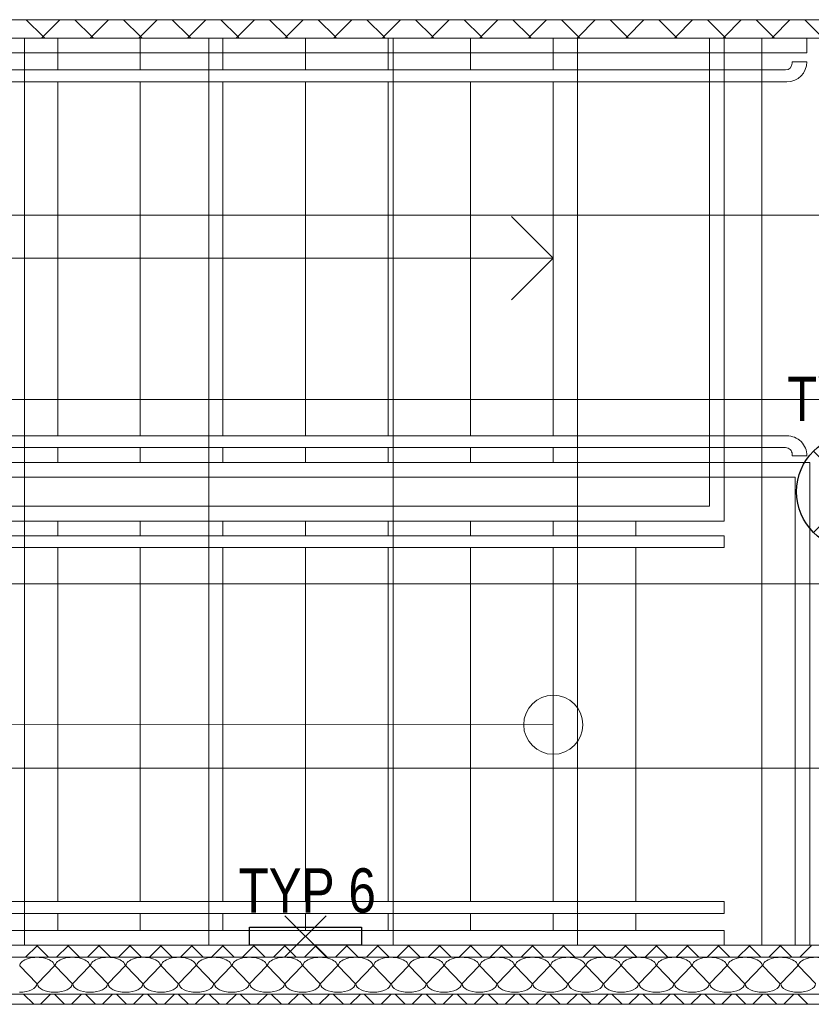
# Model space of a CAD drawing. Extents: x 1101 to 1942, y 41 to 882.
# Tile 4 of 104: x 1358 to 1412, y 121 to 188. Entities that reach past the tile are written whole.
import ezdxf
from ezdxf.lldxf.tags import DXFTag

# ---------------------------------------------------------------- set-up
doc = ezdxf.new("R2010")
doc.units = 0
doc.layers.get('0').update_dxf_attribs({"lineweight": 13})
for name, color, linetype, lineweight in [('Axen', 7, 'Continuous', 25), ('Deckenspiegel', 7, 'Continuous', 25), ('Fullfläche', 7, 'Continuous', 25), ('Treppen', 7, 'Continuous', 25), ('Wände', 7, 'Continuous', 25)]:
    doc.layers.add(name, color=color, linetype=linetype, lineweight=lineweight)
doc.layers.add('BI_E_Licht', color=7, linetype='Continuous', lineweight=25, true_color=0xff6600)
doc.styles.get("Standard").update_dxf_attribs({"font": 'arial.ttf'})
tags = doc.linetypes.add('ALL_S25', pattern=[0.001, 0, -0.001]).pattern_tags.tags
tags[6:7] = [DXFTag(74, 4), DXFTag(75, 0), DXFTag(340, '0'), DXFTag(46, 1.0), DXFTag(50, 0.0), DXFTag(44, 0.0), DXFTag(45, 0.0)]
tags[4:5] = [DXFTag(74, 4), DXFTag(75, 0), DXFTag(340, '0'), DXFTag(46, 1.0), DXFTag(50, 0.0), DXFTag(44, 0.0), DXFTag(45, 0.0)]
tags = doc.linetypes.add('VERDECKT2_S2-A03CP7TW1H', pattern=[0.0027, 0.002, -0.0007]).pattern_tags.tags
tags[6:7] = [DXFTag(74, 4), DXFTag(75, 0), DXFTag(340, '0'), DXFTag(46, 1.0), DXFTag(50, 0.0), DXFTag(44, 0.0), DXFTag(45, 0.0)]
tags[4:5] = [DXFTag(74, 4), DXFTag(75, 0), DXFTag(340, '0'), DXFTag(46, 1.0), DXFTag(50, 0.0), DXFTag(44, 0.0), DXFTag(45, 0.0)]

# ---------------------------------------------------------------- blocks, each defined once
blk = doc.blocks.new('Referenz-A03CP7TX1H', base_point=(1202.263, 90.134))
at = {"layer": 'Axen', "color": 0, "linetype": 'ALL_S25', "lineweight": -2, "ltscale": 0.13}
blk.add_line((1661.773, 121.449), (1222.263, 121.449), dxfattribs=at)
at = {"layer": 'Deckenspiegel', "color": 0, "lineweight": -2}
for p, q in [((1473.497, 186.948), (1306.298, 186.948)), ((1358.648, 125.449), (1358.648, 186.948)), ((1371.148, 125.449), (1371.148, 186.948)), ((1383.648, 125.449), (1383.648, 186.948)), ((1396.148, 125.449), (1396.148, 186.948)), ((1408.648, 125.449), (1408.648, 186.948)), ((1306.298, 174.948), (1473.497, 174.948)), ((1306.298, 162.448), (1473.497, 162.449)), ((1306.298, 149.948), (1473.497, 149.948)), ((1306.298, 137.449), (1473.497, 137.449)), ((1306.298, 125.449), (1473.498, 125.449))]:
    blk.add_line(p, q, dxfattribs=at)
at = {"layer": 'Fullfläche', "color": 0, "lineweight": -2}
for p, q in [((1358.771, 188.193), (1359.908, 187.054)), ((1361.051, 188.192), (1359.914, 187.054)), ((1362.071, 188.192), (1363.208, 187.054)), ((1364.351, 188.192), (1363.214, 187.054)), ((1365.371, 188.192), (1366.508, 187.053)), ((1367.652, 188.192), (1366.514, 187.053)), ((1368.671, 188.191), (1369.808, 187.053)), ((1370.952, 188.191), (1369.814, 187.053)), ((1371.97, 188.191), (1373.108, 187.052)), ((1374.252, 188.191), (1373.114, 187.052)), ((1375.27, 188.191), (1376.408, 187.052)), ((1377.552, 188.19), (1376.414, 187.052)), ((1378.57, 188.19), (1379.708, 187.051)), ((1380.852, 188.19), (1379.714, 187.051)), ((1381.87, 188.19), (1383.008, 187.051)), ((1384.152, 188.19), (1383.014, 187.051)), ((1385.17, 188.189), (1386.308, 187.05)), ((1387.452, 188.189), (1386.314, 187.05)), ((1388.47, 188.189), (1389.608, 187.05)), ((1390.753, 188.189), (1389.614, 187.05)), ((1391.77, 188.189), (1392.908, 187.049)), ((1394.053, 188.188), (1392.914, 187.049)), ((1395.069, 188.188), (1396.208, 187.048)), ((1397.353, 188.188), (1396.214, 187.048)), ((1398.369, 188.188), (1399.508, 187.048)), ((1400.653, 188.188), (1399.514, 187.048)), ((1401.669, 188.187), (1402.808, 187.047)), ((1403.953, 188.187), (1402.814, 187.047)), ((1404.969, 188.187), (1406.108, 187.047)), ((1407.253, 188.187), (1406.114, 187.047)), ((1408.269, 188.187), (1409.408, 187.046)), ((1410.553, 188.186), (1409.414, 187.046)), ((1411.569, 188.186), (1412.708, 187.046)), ((1359.908, 187.051), (1359.806, 186.949)), ((1359.914, 187.051), (1360.016, 186.949)), ((1363.208, 187.051), (1363.106, 186.949)), ((1363.214, 187.051), (1363.316, 186.949)), ((1366.508, 187.05), (1366.407, 186.949)), ((1366.514, 187.05), (1366.615, 186.949)), ((1369.808, 187.05), (1369.707, 186.949)), ((1369.814, 187.05), (1369.915, 186.949)), ((1373.108, 187.049), (1373.008, 186.949)), ((1373.114, 187.049), (1373.214, 186.949)), ((1376.408, 187.048), (1376.308, 186.949)), ((1376.414, 187.048), (1376.514, 186.949)), ((1379.708, 187.048), (1379.609, 186.949)), ((1379.714, 187.048), (1379.813, 186.949)), ((1383.008, 187.047), (1382.909, 186.949)), ((1383.014, 187.047), (1383.113, 186.949)), ((1386.308, 187.047), (1386.21, 186.949)), ((1386.314, 187.047), (1386.412, 186.949)), ((1389.608, 187.046), (1389.51, 186.949)), ((1389.614, 187.046), (1389.711, 186.949)), ((1392.908, 187.046), (1392.811, 186.949)), ((1392.914, 187.046), (1393.011, 186.949)), ((1396.208, 187.045), (1396.111, 186.949)), ((1396.214, 187.045), (1396.31, 186.949)), ((1399.508, 187.045), (1399.412, 186.949)), ((1399.514, 187.045), (1399.61, 186.949)), ((1402.808, 187.044), (1402.712, 186.949)), ((1402.814, 187.044), (1402.909, 186.949)), ((1406.108, 187.044), (1406.013, 186.949)), ((1406.114, 187.044), (1406.209, 186.949)), ((1409.408, 187.043), (1409.313, 186.949)), ((1409.414, 187.043), (1409.508, 186.949)), ((1359.496, 125.421), (1358.726, 124.649)), ((1359.471, 125.449), (1359.496, 125.423)), ((1359.527, 125.449), (1359.501, 125.423)), ((1359.501, 125.421), (1360.271, 124.649)), ((1361.597, 125.421), (1360.826, 124.649)), ((1361.57, 125.449), (1361.597, 125.423)), ((1361.627, 125.449), (1361.601, 125.423)), ((1361.601, 125.421), (1362.371, 124.649)), ((1363.696, 125.421), (1362.926, 124.649)), ((1363.67, 125.449), (1363.696, 125.423)), ((1363.727, 125.449), (1363.701, 125.423)), ((1363.701, 125.421), (1364.471, 124.649)), ((1365.797, 125.421), (1365.026, 124.649)), ((1365.77, 125.449), (1365.797, 125.423)), ((1365.827, 125.449), (1365.801, 125.423)), ((1365.801, 125.421), (1366.571, 124.65)), ((1367.896, 125.421), (1367.126, 124.65)), ((1367.87, 125.449), (1367.896, 125.423)), ((1367.927, 125.449), (1367.901, 125.423)), ((1367.901, 125.421), (1368.671, 124.65)), ((1369.997, 125.421), (1369.226, 124.65)), ((1369.97, 125.449), (1369.997, 125.423)), ((1370.027, 125.449), (1370.001, 125.423)), ((1370.001, 125.421), (1370.771, 124.65)), ((1372.096, 125.421), (1371.326, 124.65)), ((1372.07, 125.449), (1372.096, 125.423)), ((1372.127, 125.449), (1372.101, 125.423)), ((1372.101, 125.421), (1372.871, 124.65)), ((1374.196, 125.421), (1373.426, 124.65)), ((1374.17, 125.449), (1374.196, 125.423)), ((1374.227, 125.449), (1374.201, 125.423)), ((1374.201, 125.421), (1374.971, 124.65)), ((1376.296, 125.421), (1375.526, 124.65)), ((1376.27, 125.45), (1376.296, 125.423)), ((1376.327, 125.45), (1376.301, 125.423)), ((1376.301, 125.421), (1377.071, 124.65)), ((1378.396, 125.421), (1377.626, 124.65)), ((1378.37, 125.45), (1378.396, 125.423)), ((1378.427, 125.45), (1378.401, 125.423)), ((1378.401, 125.421), (1379.171, 124.65)), ((1380.496, 125.421), (1379.726, 124.65)), ((1380.47, 125.45), (1380.496, 125.423)), ((1380.527, 125.45), (1380.501, 125.423)), ((1380.501, 125.421), (1381.271, 124.65)), ((1382.596, 125.421), (1381.827, 124.65)), ((1382.57, 125.45), (1382.596, 125.423)), ((1382.627, 125.45), (1382.601, 125.423)), ((1382.601, 125.421), (1383.371, 124.65)), ((1384.696, 125.421), (1383.927, 124.65)), ((1384.67, 125.45), (1384.696, 125.423)), ((1384.727, 125.45), (1384.701, 125.423)), ((1384.701, 125.421), (1385.47, 124.65)), ((1386.796, 125.421), (1386.027, 124.65)), ((1386.77, 125.45), (1386.796, 125.423)), ((1386.828, 125.45), (1386.801, 125.423)), ((1386.801, 125.421), (1387.57, 124.65)), ((1388.896, 125.421), (1388.127, 124.65)), ((1388.869, 125.45), (1388.896, 125.423)), ((1388.928, 125.45), (1388.901, 125.423)), ((1388.901, 125.421), (1389.67, 124.651)), ((1390.996, 125.421), (1390.227, 124.651)), ((1390.969, 125.45), (1390.996, 125.423)), ((1391.028, 125.45), (1391.001, 125.423)), ((1391.001, 125.421), (1391.77, 124.651)), ((1393.096, 125.421), (1392.327, 124.651)), ((1393.069, 125.45), (1393.096, 125.423)), ((1393.128, 125.45), (1393.101, 125.423)), ((1393.101, 125.421), (1393.87, 124.651)), ((1395.196, 125.421), (1394.427, 124.651)), ((1395.169, 125.45), (1395.196, 125.423)), ((1395.228, 125.45), (1395.201, 125.423)), ((1395.201, 125.421), (1395.97, 124.651)), ((1397.296, 125.421), (1396.527, 124.651)), ((1397.269, 125.451), (1397.296, 125.423)), ((1397.328, 125.451), (1397.301, 125.423)), ((1397.301, 125.421), (1398.07, 124.651)), ((1399.396, 125.421), (1398.627, 124.651)), ((1399.369, 125.451), (1399.396, 125.423)), ((1399.428, 125.451), (1399.401, 125.423)), ((1399.401, 125.421), (1400.17, 124.651)), ((1401.496, 125.421), (1400.727, 124.651)), ((1401.469, 125.451), (1401.496, 125.423)), ((1401.528, 125.451), (1401.501, 125.423)), ((1401.501, 125.421), (1402.27, 124.651)), ((1403.596, 125.421), (1402.827, 124.651)), ((1403.569, 125.451), (1403.596, 125.423)), ((1403.628, 125.451), (1403.601, 125.423)), ((1403.601, 125.421), (1404.37, 124.651)), ((1405.696, 125.421), (1404.927, 124.651)), ((1405.669, 125.451), (1405.696, 125.423)), ((1405.728, 125.451), (1405.701, 125.423)), ((1405.701, 125.421), (1406.47, 124.651)), ((1407.796, 125.421), (1407.027, 124.651)), ((1407.769, 125.451), (1407.796, 125.423)), ((1407.828, 125.451), (1407.801, 125.423)), ((1407.801, 125.421), (1408.57, 124.651)), ((1409.896, 125.421), (1409.127, 124.651)), ((1409.869, 125.451), (1409.896, 125.423)), ((1409.928, 125.451), (1409.901, 125.423)), ((1409.901, 125.421), (1410.67, 124.652)), ((1411.996, 125.421), (1411.227, 124.652)), ((1411.969, 125.451), (1411.996, 125.423)), ((1358.322, 124.049), (1359.474, 122.849)), ((1359.522, 122.849), (1360.674, 124.049)), ((1360.722, 124.049), (1361.874, 122.849)), ((1361.922, 122.849), (1363.074, 124.049)), ((1363.122, 124.049), (1364.274, 122.849)), ((1364.322, 122.849), (1365.474, 124.049)), ((1365.522, 124.049), (1366.674, 122.849)), ((1366.722, 122.849), (1367.874, 124.049)), ((1367.922, 124.049), (1369.074, 122.849)), ((1369.122, 122.849), (1370.274, 124.049)), ((1370.322, 124.049), (1371.474, 122.849)), ((1371.522, 122.849), (1372.674, 124.049)), ((1372.722, 124.049), (1373.874, 122.849)), ((1373.922, 122.849), (1375.074, 124.049)), ((1375.122, 124.049), (1376.274, 122.849)), ((1376.322, 122.849), (1377.474, 124.049)), ((1377.522, 124.049), (1378.674, 122.849)), ((1378.722, 122.849), (1379.874, 124.049)), ((1379.922, 124.049), (1381.074, 122.849)), ((1381.122, 122.849), (1382.274, 124.049)), ((1382.322, 124.049), (1383.474, 122.849)), ((1383.522, 122.849), (1384.674, 124.049)), ((1384.722, 124.049), (1385.874, 122.849)), ((1385.922, 122.849), (1387.074, 124.049)), ((1387.122, 124.049), (1388.274, 122.849)), ((1388.322, 122.849), (1389.474, 124.049)), ((1389.522, 124.049), (1390.674, 122.849)), ((1390.722, 122.849), (1391.874, 124.049)), ((1391.922, 124.049), (1393.074, 122.849)), ((1393.122, 122.849), (1394.274, 124.049)), ((1394.322, 124.049), (1395.474, 122.849)), ((1395.522, 122.849), (1396.674, 124.049)), ((1396.722, 124.049), (1397.874, 122.849)), ((1397.922, 122.849), (1399.074, 124.049)), ((1399.122, 124.049), (1400.274, 122.849)), ((1400.322, 122.849), (1401.474, 124.049)), ((1401.522, 124.049), (1402.674, 122.849)), ((1402.722, 122.849), (1403.874, 124.049)), ((1403.922, 124.049), (1405.074, 122.849)), ((1405.122, 122.849), (1406.274, 124.049)), ((1406.322, 124.049), (1407.474, 122.849)), ((1407.522, 122.849), (1408.674, 124.049)), ((1408.722, 124.049), (1409.874, 122.849)), ((1409.922, 122.849), (1411.074, 124.049)), ((1411.122, 124.049), (1412.274, 122.849)), ((1359.269, 121.449), (1358.578, 122.14)), ((1359.729, 121.449), (1360.42, 122.14)), ((1361.369, 121.449), (1360.678, 122.14)), ((1361.829, 121.449), (1362.519, 122.14)), ((1363.469, 121.449), (1362.778, 122.14)), ((1363.929, 121.449), (1364.62, 122.14)), ((1365.569, 121.449), (1364.878, 122.14)), ((1366.029, 121.449), (1366.72, 122.14)), ((1367.668, 121.449), (1366.978, 122.14)), ((1368.129, 121.449), (1368.82, 122.14)), ((1369.768, 121.449), (1369.078, 122.14)), ((1370.229, 121.449), (1370.92, 122.14)), ((1371.868, 121.449), (1371.178, 122.14)), ((1372.329, 121.449), (1373.02, 122.14)), ((1373.968, 121.449), (1373.278, 122.14)), ((1374.429, 121.449), (1375.12, 122.14)), ((1376.068, 121.449), (1375.378, 122.14)), ((1376.529, 121.449), (1377.22, 122.141)), ((1378.168, 121.449), (1377.478, 122.141)), ((1378.629, 121.449), (1379.32, 122.141)), ((1380.268, 121.449), (1379.578, 122.141)), ((1380.729, 121.449), (1381.42, 122.141)), ((1382.368, 121.449), (1381.678, 122.141)), ((1382.829, 121.449), (1383.52, 122.141)), ((1384.468, 121.45), (1383.778, 122.141)), ((1384.929, 121.45), (1385.62, 122.141)), ((1386.568, 121.45), (1385.878, 122.141)), ((1387.029, 121.45), (1387.72, 122.141)), ((1388.668, 121.45), (1387.978, 122.141)), ((1389.129, 121.45), (1389.82, 122.141)), ((1390.768, 121.45), (1390.078, 122.141)), ((1391.229, 121.45), (1391.92, 122.141)), ((1392.868, 121.45), (1392.178, 122.141)), ((1393.329, 121.45), (1394.02, 122.141)), ((1394.968, 121.45), (1394.278, 122.141)), ((1395.429, 121.45), (1396.12, 122.141)), ((1397.068, 121.45), (1396.377, 122.141)), ((1397.529, 121.45), (1398.22, 122.141)), ((1399.168, 121.45), (1398.477, 122.141)), ((1399.629, 121.45), (1400.32, 122.141)), ((1401.268, 121.45), (1400.578, 122.141)), ((1401.729, 121.45), (1402.42, 122.141)), ((1403.368, 121.45), (1402.677, 122.141)), ((1403.83, 121.45), (1404.52, 122.141)), ((1405.468, 121.45), (1404.777, 122.141)), ((1405.93, 121.45), (1406.62, 122.141)), ((1407.568, 121.45), (1406.877, 122.141)), ((1408.03, 121.45), (1408.72, 122.141)), ((1409.668, 121.45), (1408.977, 122.141)), ((1410.13, 121.45), (1410.82, 122.141)), ((1411.768, 121.45), (1411.077, 122.141))]:
    blk.add_line(p, q, dxfattribs=at)
for centre, start_param, end_param in [((1359.498, 124.049), 0, 3.141593), ((1361.898, 124.049), 0, 3.141593), ((1364.298, 124.049), 0, 3.141593), ((1366.698, 124.049), 0, 3.141593), ((1369.098, 124.049), 0, 3.141593), ((1371.498, 124.049), 0, 3.141593), ((1373.898, 124.049), 0, 3.141593), ((1376.298, 124.049), 0, 3.141593), ((1378.698, 124.049), 0, 3.141593), ((1381.098, 124.049), 0, 3.141593), ((1383.498, 124.049), 0, 3.141593), ((1385.898, 124.049), 0, 3.141593), ((1388.298, 124.049), 0, 3.141593), ((1390.698, 124.049), 0, 3.141593), ((1393.098, 124.049), 0, 3.141593), ((1395.498, 124.049), 0, 3.141593), ((1397.898, 124.049), 0, 3.141593), ((1400.298, 124.049), 0, 3.141593), ((1402.698, 124.049), 0, 3.141593), ((1405.098, 124.049), 0, 3.141593), ((1407.498, 124.049), 0, 3.141593), ((1409.898, 124.049), 0, 3.141593), ((1412.298, 124.049), 0, 3.141593), ((1358.298, 122.849), 4.712389, 6.283185), ((1360.698, 122.849), 3.141593, 4.712389), ((1360.698, 122.849), 4.712389, 6.283185), ((1363.098, 122.849), 3.141593, 4.712389), ((1363.098, 122.849), 4.712389, 6.283185), ((1365.498, 122.849), 3.141593, 4.712389), ((1365.498, 122.849), 4.712389, 6.283185), ((1367.898, 122.849), 3.141593, 4.712389), ((1367.898, 122.849), 4.712389, 6.283185), ((1370.298, 122.849), 3.141593, 4.712389), ((1370.298, 122.849), 4.712389, 6.283185), ((1372.698, 122.849), 3.141593, 4.712389), ((1372.698, 122.849), 4.712389, 6.283185), ((1375.098, 122.849), 3.141593, 4.712389), ((1375.098, 122.849), 4.712389, 6.283185), ((1377.498, 122.849), 3.141593, 4.712389), ((1377.498, 122.849), 4.712389, 6.283185), ((1379.898, 122.849), 3.141593, 4.712389), ((1379.898, 122.849), 4.712389, 6.283185), ((1382.298, 122.849), 3.141593, 4.712389), ((1382.298, 122.849), 4.712389, 6.283185), ((1384.698, 122.849), 3.141593, 4.712389), ((1384.698, 122.849), 4.712389, 6.283185), ((1387.098, 122.849), 3.141593, 4.712389), ((1387.098, 122.849), 4.712389, 6.283185), ((1389.498, 122.849), 3.141593, 4.712389), ((1389.498, 122.849), 4.712389, 6.283185), ((1391.898, 122.849), 3.141593, 4.712389), ((1391.898, 122.849), 4.712389, 6.283185), ((1394.298, 122.849), 3.141593, 4.712389), ((1394.298, 122.849), 4.712389, 6.283185), ((1396.698, 122.849), 3.141593, 4.712389), ((1396.698, 122.849), 4.712389, 6.283185), ((1399.098, 122.849), 3.141593, 4.712389), ((1399.098, 122.849), 4.712389, 6.283185), ((1401.498, 122.849), 3.141593, 4.712389), ((1401.498, 122.849), 4.712389, 6.283185), ((1403.898, 122.849), 3.141593, 4.712389), ((1403.898, 122.849), 4.712389, 6.283185), ((1406.298, 122.849), 3.141593, 4.712389), ((1406.298, 122.849), 4.712389, 6.283185), ((1408.698, 122.849), 3.141593, 4.712389), ((1408.698, 122.849), 4.712389, 6.283185), ((1411.098, 122.849), 3.141593, 4.712389), ((1411.098, 122.849), 4.712389, 6.283185)]:
    blk.add_ellipse(centre, major_axis=(1.176, 0), ratio=0.5, start_param=start_param, end_param=end_param, dxfattribs=at)
at = {"layer": 'Treppen', "color": 0, "lineweight": -2}
for p, q in [((1411.698, 186.949), (1306.298, 186.949)), ((1360.898, 186.949), (1360.898, 184.789)), ((1366.498, 186.949), (1366.498, 184.789)), ((1372.098, 186.949), (1372.098, 184.789)), ((1377.698, 186.949), (1377.698, 184.789)), ((1383.298, 186.949), (1383.298, 184.789)), ((1388.898, 186.949), (1388.898, 184.789)), ((1394.498, 186.949), (1394.498, 184.789)), ((1411.698, 185.949), (1411.698, 186.949)), ((1411.698, 185.949), (1307.298, 185.949)), ((1411.698, 185.341), (1410.698, 185.341)), ((1410.698, 185.341), (1410.698, 185.241)), ((1410.246, 184.789), (1310.098, 184.789)), ((1410.346, 183.989), (1310.098, 183.989)), ((1360.898, 183.989), (1360.898, 159.989)), ((1366.498, 183.989), (1366.498, 159.989)), ((1372.098, 183.989), (1372.098, 159.989)), ((1377.698, 183.989), (1377.698, 159.989)), ((1383.298, 183.989), (1383.298, 159.989)), ((1388.898, 183.989), (1388.898, 159.989)), ((1394.498, 183.989), (1394.498, 159.989)), ((1394.498, 172.032), (1391.67, 174.86)), ((1321.098, 172.031), (1394.498, 172.032)), ((1394.498, 172.032), (1391.67, 169.203)), ((1410.346, 159.989), (1334.45, 159.989)), ((1410.246, 159.189), (1334.45, 159.189)), ((1360.898, 159.189), (1360.898, 158.189)), ((1366.498, 159.189), (1366.498, 158.189)), ((1372.098, 159.189), (1372.098, 158.189)), ((1377.698, 159.189), (1377.698, 158.189)), ((1383.298, 159.189), (1383.298, 158.189)), ((1388.898, 159.189), (1388.898, 158.189)), ((1394.498, 159.189), (1394.498, 158.189)), ((1410.698, 158.637), (1410.698, 158.737)), ((1411.698, 158.637), (1410.698, 158.637)), ((1411.898, 158.189), (1334.898, 158.189)), ((1411.898, 125.449), (1411.898, 158.189)), ((1410.898, 157.189), (1335.898, 157.189)), ((1405.098, 155.209), (1405.098, 157.189)), ((1406.098, 154.209), (1406.098, 157.189)), ((1410.898, 125.449), (1410.898, 157.189)), ((1405.098, 155.209), (1348.507, 155.209)), ((1406.098, 154.209), (1348.898, 154.209)), ((1360.898, 154.209), (1360.898, 153.209)), ((1366.498, 154.209), (1366.498, 153.209)), ((1372.098, 154.209), (1372.098, 153.209)), ((1377.698, 154.209), (1377.698, 153.209)), ((1383.298, 154.209), (1383.298, 153.209)), ((1388.898, 154.209), (1388.898, 153.209)), ((1394.498, 154.209), (1394.498, 153.209)), ((1400.098, 153.209), (1400.098, 154.209)), ((1406.098, 153.209), (1349.29, 153.209)), ((1406.098, 153.209), (1406.098, 152.409)), ((1406.098, 152.409), (1349.603, 152.409)), ((1360.898, 152.409), (1360.898, 128.409)), ((1366.498, 152.409), (1366.498, 128.409)), ((1372.098, 152.409), (1372.098, 128.409)), ((1377.698, 152.409), (1377.698, 128.409)), ((1383.298, 152.409), (1383.298, 128.409)), ((1388.898, 152.409), (1388.898, 128.409)), ((1394.498, 152.409), (1394.498, 128.409)), ((1394.498, 140.399), (1321.098, 140.432)), ((1359.194, 128.409), (1310.098, 128.409)), ((1406.098, 128.409), (1359.194, 128.409)), ((1406.098, 127.609), (1406.098, 128.409)), ((1406.098, 127.609), (1310.098, 127.609)), ((1360.898, 127.609), (1360.898, 126.449)), ((1366.498, 127.609), (1366.498, 126.449)), ((1372.098, 127.609), (1372.098, 126.449)), ((1377.698, 127.609), (1377.698, 126.449)), ((1383.298, 127.609), (1383.298, 126.449)), ((1388.898, 127.609), (1388.898, 126.449)), ((1394.498, 127.609), (1394.498, 126.449)), ((1400.098, 126.449), (1400.098, 127.609)), ((1359.898, 126.449), (1307.298, 126.449)), ((1406.098, 126.449), (1359.898, 126.449)), ((1406.098, 126.449), (1406.098, 125.449)), ((1360.29, 125.449), (1306.298, 125.449)), ((1406.098, 125.449), (1360.288, 125.449))]:
    blk.add_line(p, q, dxfattribs=at)
at = {"layer": 'Treppen', "color": 0, "linetype": 'VERDECKT2_S2-A03CP7TW1H', "lineweight": -2, "ltscale": 0.13}
for p, q in [((1405.098, 186.949), (1405.098, 157.189)), ((1406.098, 157.189), (1406.098, 186.949)), ((1400.098, 128.409), (1400.098, 152.409))]:
    blk.add_line(p, q, dxfattribs=at)
at = {"layer": 'Treppen', "color": 0, "lineweight": -2}
blk.add_circle((1394.498, 140.399), 2, dxfattribs=at)
for centre, major_axis, end_param in [((1410.246, 185.241), (0, -0.452), 1.570795), ((1410.346, 185.341), (0, -1.352), 1.570795), ((1410.346, 158.637), (1.352, 0), 1.570798), ((1410.246, 158.737), (0.452, 0), 1.570798)]:
    blk.add_ellipse(centre, major_axis=major_axis, ratio=1, start_param=0, end_param=end_param, dxfattribs=at)
at = {"layer": 'Wände', "color": 0, "lineweight": -2}
for p, q in [((1426.998, 188.184), (1302.299, 188.199)), ((1303.098, 186.949), (1426.998, 186.949)), ((1426.998, 125.449), (1303.098, 125.449)), ((1426.998, 124.65), (1303.098, 124.649)), ((1303.098, 122.14), (1426.998, 122.14)), ((1302.298, 121.449), (1426.998, 121.449))]:
    blk.add_line(p, q, dxfattribs=at)
blk = doc.blocks.new('RZB Polymero Kreis 19W-A03CP88P1H', base_point=(1373.898, 124.658))
at = {"color": 0, "lineweight": -2}
for p, q in [((1379.098, 127.458), (1376.298, 124.658)), ((1376.298, 127.458), (1379.098, 124.658)), ((1373.898, 125.448), (1373.898, 126.668)), ((1373.898, 126.668), (1381.498, 126.668)), ((1381.498, 126.668), (1381.498, 125.448)), ((1381.498, 125.448), (1373.898, 125.448))]:
    blk.add_line(p, q, dxfattribs=at)
blk = doc.blocks.new('RZB Toledo Flat+ round-A03CP88R1H', base_point=(1410.998, 152.298))
at = {"color": 0, "linetype": 'ByBlock', "lineweight": -2, "ltscale": 0.25}
for p, q in [((1412.14, 153.441), (1417.655, 158.956)), ((1412.14, 158.956), (1417.655, 153.441))]:
    blk.add_line(p, q, dxfattribs=at)
blk.add_circle((1414.898, 156.198), 3.9, dxfattribs=at)

msp = doc.modelspace()

# ---------------------------------------------------------------- block references
at = {"color": 251, "lineweight": 13, "ltscale": 0.13, "true_color": 0x5f5f5f}
msp.add_blockref('Referenz-A03CP7TX1H', (1202.263, 90.134), dxfattribs=at)
at = {"layer": 'BI_E_Licht', "ltscale": 0.25}
msp.add_blockref('RZB Toledo Flat+ round-A03CP88R1H', (1410.998, 152.298), dxfattribs=at)
at = {"layer": 'BI_E_Licht', "linetype": 'Continuous', "ltscale": 0.25}
msp.add_blockref('RZB Polymero Kreis 19W-A03CP88P1H', (1373.898, 124.658), dxfattribs=at)

# ---------------------------------------------------------------- texts
at = {"layer": 'BI_E_Licht', "ltscale": 0.25, "char_height": 3, "attachment_point": 1}
for s, insert in [('{\\W0.8;\\fArial;TYP 3}', (1410.356, 163.998)), ('{\\W0.8;\\fArial;TYP 6}', (1373.157, 130.668))]:
    msp.add_mtext(s, dxfattribs=dict(at, insert=insert))

doc.saveas('drawing.dxf')
